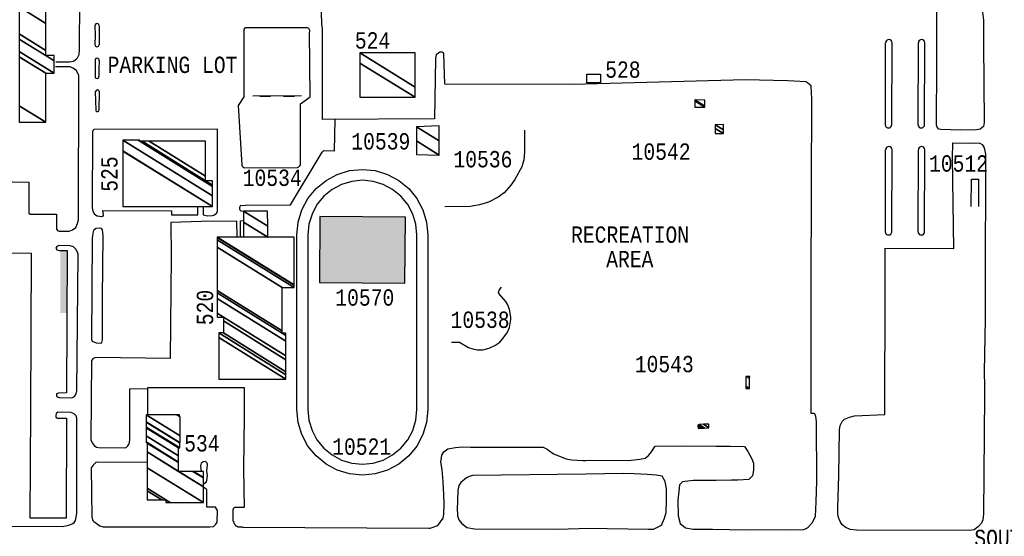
# Model space of a CAD drawing. Extents: x -0.5 to 41.9, y -0.5 to 29.8.
# Tile 84 of 128: x 10.9 to 11.9, y 3.2 to 3.7. Entities that reach past the tile are written whole.
import ezdxf
from ezdxf.enums import TextEntityAlignment as Align

# ---------------------------------------------------------------- set-up
doc = ezdxf.new("R2010")
doc.units = 0
doc.header["$MEASUREMENT"] = 0
for name, color, linetype in [('11', 2, 'CONTINUOUS'), ('21', 5, 'CONTINUOUS'), ('23', 1, 'CONTINUOUS')]:
    doc.layers.add(name, color=color, linetype=linetype)
doc.styles.add('MONOTXT', font='MONOTXT', dxfattribs={"height": 0.2})

msp = doc.modelspace()

# ---------------------------------------------------------------- linework, layer by layer
at = {"layer": '11'}
for p, q in [((11.2077, 3.7319), (11.2083, 3.7081)), ((10.9752, 3.7061), (10.9753, 3.6965)), ((10.9795, 3.7063), (10.9795, 3.696)), ((11.1285, 3.7013), (11.1286, 3.6332)), ((11.1933, 3.7043), (11.1313, 3.7042)), ((11.1968, 3.633), (11.1962, 3.6998)), ((11.2083, 3.7081), (11.2092, 3.7032)), ((11.2092, 3.7032), (11.2092, 3.6098)), ((10.9753, 3.6965), (10.9752, 3.687)), ((10.9795, 3.696), (10.9796, 3.6866)), ((11.7926, 3.692), (11.7926, 3.692)), ((11.8263, 3.692), (11.8263, 3.692)), ((11.7889, 3.6045), (11.7892, 3.6887)), ((11.7956, 3.6044), (11.7959, 3.6886)), ((11.8226, 3.6045), (11.8229, 3.6887)), ((11.8293, 3.6044), (11.8296, 3.6886)), ((10.9754, 3.6702), (10.9753, 3.6539)), ((10.9797, 3.6703), (10.9794, 3.6619)), ((11.3257, 3.6727), (11.3248, 3.6106)), ((11.3266, 3.6763), (11.3257, 3.6727)), ((11.3302, 3.679), (11.3266, 3.6763)), ((11.3326, 3.679), (11.3302, 3.679)), ((11.334, 3.6783), (11.3326, 3.679)), ((11.3344, 3.6774), (11.334, 3.6783)), ((11.3355, 3.6463), (11.3344, 3.6774)), ((10.9794, 3.6619), (10.9793, 3.6541)), ((11.468, 3.646), (11.3355, 3.6463)), ((11.48, 3.6463), (11.468, 3.646)), ((10.9756, 3.6386), (10.976, 3.6196)), ((10.9797, 3.6386), (10.9793, 3.6197)), ((11.1286, 3.6332), (11.1225, 3.6243)), ((11.1376, 3.6341), (11.188, 3.6346)), ((11.1448, 3.634), (11.156, 3.634)), ((11.1448, 3.6337), (11.156, 3.6337)), ((11.1694, 3.634), (11.1807, 3.6342)), ((11.1694, 3.6337), (11.1807, 3.6339)), ((11.1867, 3.626), (11.1968, 3.633)), ((11.1225, 3.6243), (11.1265, 3.563)), ((11.1869, 3.5648), (11.1867, 3.626)), ((11.3248, 3.6106), (11.2092, 3.6098)), ((11.2218, 3.5775), (11.2225, 3.6099)), ((11.7923, 3.6011), (11.7923, 3.6011)), ((11.8259, 3.6011), (11.8259, 3.6011)), ((11.2092, 3.5762), (11.2108, 3.578)), ((11.2108, 3.578), (11.2218, 3.5775)), ((11.7889, 3.4944), (11.7892, 3.5786)), ((11.7926, 3.582), (11.7926, 3.582)), ((11.7956, 3.4944), (11.7959, 3.5786)), ((11.8226, 3.4944), (11.8229, 3.5786)), ((11.8263, 3.582), (11.8263, 3.582)), ((11.8293, 3.4944), (11.8296, 3.5786)), ((11.8579, 3.5701), (11.8583, 3.5858)), ((11.8583, 3.5858), (11.8765, 3.5856)), ((11.8765, 3.5856), (11.8806, 3.586)), ((11.8806, 3.586), (11.8862, 3.5856)), ((11.8862, 3.5856), (11.8887, 3.5842)), ((11.8887, 3.5842), (11.8907, 3.5808)), ((11.8907, 3.5808), (11.8918, 3.5743)), ((11.1767, 3.5221), (11.2092, 3.5762)), ((11.8593, 3.4771), (11.8579, 3.5701)), ((11.8918, 3.5743), (11.8916, 3.4362)), ((11.1295, 3.5601), (11.1837, 3.5606)), ((11.1255, 3.5212), (11.1301, 3.5217)), ((11.1301, 3.5217), (11.1767, 3.5221)), ((11.1258, 3.5157), (11.1283, 3.5155)), ((11.7923, 3.4911), (11.7923, 3.4911)), ((11.8259, 3.4911), (11.8259, 3.4911)), ((11.7887, 3.4362), (11.7888, 3.4776)), ((11.7888, 3.4776), (11.8593, 3.4771)), ((11.7882, 3.3063), (11.7887, 3.4362)), ((11.8916, 3.4362), (11.8916, 3.4037)), ((11.8916, 3.4037), (11.8907, 3.3504)), ((11.8907, 3.3504), (11.8911, 3.3352)), ((11.8911, 3.3352), (11.8909, 3.3266)), ((11.8909, 3.3266), (11.89, 3.2042)), ((11.7519, 3.3037), (11.7571, 3.3048)), ((11.7571, 3.3048), (11.7882, 3.3063)), ((11.7416, 3.2905), (11.7425, 3.295)), ((11.7425, 3.295), (11.7445, 3.299)), ((11.7445, 3.299), (11.7467, 3.3015)), ((11.7467, 3.3015), (11.7519, 3.3037)), ((11.7411, 3.2433), (11.7416, 3.2905)), ((11.7398, 3.2105), (11.7411, 3.2433)), ((11.74, 3.2038), (11.7398, 3.2105)), ((11.7407, 3.2004), (11.74, 3.2038)), ((11.89, 3.2042), (11.8891, 3.198)), ((11.7422, 3.1962), (11.7407, 3.2004)), ((11.7445, 3.1928), (11.7422, 3.1962)), ((11.7481, 3.1899), (11.7445, 3.1928)), ((11.888, 3.1946), (11.8846, 3.191)), ((11.8891, 3.198), (11.888, 3.1946)), ((11.7526, 3.1881), (11.7481, 3.1899)), ((11.7591, 3.1872), (11.7526, 3.1881)), ((11.8752, 3.1869), (11.7591, 3.1872)), ((11.8804, 3.1878), (11.8752, 3.1869)), ((11.8846, 3.191), (11.8804, 3.1878))]:
    msp.add_line(p, q, dxfattribs=at)
for points in [[(10.9234, 3.9347), (10.9235, 3.9411), (10.9145, 3.9413), (10.9129, 3.9426), (10.9127, 3.9451), (10.9151, 3.9489), (10.9194, 3.9516), (10.9237, 3.9523), (10.9338, 3.9518), (10.9497, 3.9521), (10.9529, 3.9509), (10.9562, 3.9485), (10.9587, 3.9435), (10.9598, 3.9359), (10.9598, 3.9262), (10.9589, 3.9085), (10.9589, 3.8373), (10.9592, 3.7338), (10.9589, 3.6819), (10.9585, 3.6763), (10.9565, 3.6722), (10.9531, 3.6696), (10.9491, 3.6689), (10.9349, 3.6689)], [(11.8478, 3.7293), (11.8762, 3.7291), (11.8809, 3.728), (11.8843, 3.7265), (11.887, 3.7245), (11.8888, 3.7203), (11.8899, 3.7121), (11.8899, 3.688), (11.8905, 3.6068), (11.8899, 3.6025), (11.8865, 3.6), (11.8811, 3.5989), (11.8766, 3.5993), (11.8665, 3.599), (11.8459, 3.5994), (11.8441, 3.6), (11.8423, 3.6018), (11.8416, 3.6041), (11.8418, 3.6685), (11.8418, 3.7199), (11.8429, 3.7256), (11.8439, 3.7276), (11.8478, 3.7293)], [(10.8565, 3.5463), (10.9073, 3.5454), (10.9073, 3.5204), (10.9073, 3.5135), (10.9086, 3.5126), (10.9355, 3.5125), (10.9356, 3.4969), (10.9369, 3.4953), (10.9383, 3.4948), (10.9488, 3.4951), (10.9522, 3.4962), (10.9556, 3.4987), (10.9574, 3.5029), (10.9583, 3.5065), (10.9587, 3.6552), (10.9562, 3.6603), (10.9526, 3.6628), (10.9497, 3.6639), (10.9347, 3.6642)], [(11.6948, 3.6493), (11.6881, 3.6496), (11.6448, 3.6505), (11.48, 3.6463)], [(11.7126, 3.4362), (11.7128, 3.5408), (11.7133, 3.6307), (11.7124, 3.6446), (11.7074, 3.6487), (11.6948, 3.6493)], [(11.0865, 3.5202), (11.0867, 3.5117), (11.0914, 3.5108), (11.0961, 3.511), (11.0982, 3.5117), (11.1006, 3.5137), (11.1015, 3.5155), (11.1015, 3.5999), (10.9742, 3.5997), (10.9731, 3.5986), (10.9726, 3.5968), (10.9724, 3.5191), (10.9729, 3.5155), (10.9747, 3.5126), (10.9776, 3.5108), (10.9823, 3.5101), (10.9839, 3.511), (10.9841, 3.5119), (10.9832, 3.5162), (11.0542, 3.5157), (11.0542, 3.5117), (11.0811, 3.5117), (11.0811, 3.5202)], [(11.4175, 3.5988), (11.4175, 3.5761), (11.4168, 3.5685), (11.4148, 3.5613), (11.4076, 3.5481), (11.4034, 3.5422), (11.3964, 3.5344), (11.3903, 3.5299), (11.3802, 3.5247), (11.371, 3.522), (11.3614, 3.5204), (11.3355, 3.52)], [(11.1831, 3.3113), (11.1831, 3.4911), (11.1844, 3.5043), (11.1883, 3.5169), (11.1945, 3.5286), (11.2029, 3.5388), (11.2131, 3.5472), (11.2247, 3.5534), (11.2374, 3.5572), (11.2505, 3.5585), (11.2637, 3.5572), (11.2763, 3.5534), (11.288, 3.5472), (11.2982, 3.5388), (11.3065, 3.5286), (11.3128, 3.5169), (11.3166, 3.5043), (11.3179, 3.4911), (11.3179, 3.3113), (11.3166, 3.2982), (11.3128, 3.2856), (11.3065, 3.2739), (11.2982, 3.2637), (11.288, 3.2553), (11.2763, 3.2491), (11.2637, 3.2453), (11.2505, 3.244), (11.2374, 3.2453), (11.2247, 3.2491), (11.2131, 3.2553), (11.2029, 3.2637), (11.1945, 3.2739), (11.1883, 3.2856), (11.1844, 3.2982), (11.1831, 3.3113)], [(11.8773, 3.5202), (11.8774, 3.5485), (11.8846, 3.5484), (11.8846, 3.5202)], [(11.1944, 3.3113), (11.1955, 3.3004), (11.1987, 3.2899), (11.2038, 3.2802), (11.2108, 3.2716), (11.2193, 3.2647), (11.229, 3.2595), (11.2396, 3.2563), (11.2505, 3.2552), (11.2615, 3.2563), (11.272, 3.2595), (11.2817, 3.2647), (11.2902, 3.2716), (11.2972, 3.2802), (11.3024, 3.2899), (11.3056, 3.3004), (11.3067, 3.3113), (11.3067, 3.4911), (11.3056, 3.5021), (11.3024, 3.5126), (11.2972, 3.5223), (11.2902, 3.5308), (11.2817, 3.5378), (11.272, 3.543), (11.2615, 3.5462), (11.2505, 3.5473), (11.2396, 3.5462), (11.229, 3.543), (11.2193, 3.5378), (11.2108, 3.5308), (11.2038, 3.5223), (11.1987, 3.5126), (11.1955, 3.5021), (11.1944, 3.4911), (11.1944, 3.3113)], [(11.1215, 3.4897), (11.1213, 3.5054), (11.0845, 3.5049), (11.0535, 3.504), (11.0537, 3.469), (11.0526, 3.3639), (10.976, 3.3648), (10.9733, 3.3639), (10.9717, 3.3619), (10.9711, 3.2801), (10.9722, 3.277), (10.9744, 3.2745), (10.9769, 3.2727), (10.9789, 3.2723), (11.0059, 3.2721), (11.0072, 3.2725), (11.0092, 3.2741), (11.0104, 3.2763), (11.011, 3.2799), (11.0113, 3.3327), (11.0297, 3.3329)], [(10.983, 3.4262), (10.9836, 3.4903), (10.983, 3.4964), (10.9821, 3.4978), (10.98, 3.4982), (10.9762, 3.4978), (10.9738, 3.4955), (10.9729, 3.4928), (10.9722, 3.4874), (10.9717, 3.3834), (10.9722, 3.3819), (10.9765, 3.3801), (10.9814, 3.3796), (10.9823, 3.3805), (10.983, 3.383), (10.983, 3.4262)], [(11.1251, 3.4899), (11.1249, 3.5056), (11.1283, 3.5058)], [(10.9455, 3.4751), (10.9466, 3.4751), (10.9461, 3.3287), (10.9378, 3.3284), (10.9358, 3.3275), (10.9356, 3.3255), (10.9365, 3.3244), (10.9383, 3.3237), (10.9513, 3.3235), (10.9542, 3.3248), (10.956, 3.3275), (10.9567, 3.3307), (10.9578, 3.471), (10.9571, 3.4735), (10.9556, 3.4764), (10.9533, 3.4787), (10.9497, 3.48), (10.9381, 3.4802), (10.936, 3.4793), (10.9351, 3.4775), (10.936, 3.4757), (10.9385, 3.4751), (10.9455, 3.4751)], [(10.9091, 3.3107), (10.9098, 3.4719), (10.7097, 3.4731)], [(11.3423, 3.3806), (11.3506, 3.3808), (11.3598, 3.3754), (11.3643, 3.3738), (11.3686, 3.3729), (11.3744, 3.3729), (11.3811, 3.3745), (11.387, 3.3772), (11.3919, 3.3808), (11.3942, 3.383), (11.3995, 3.3902), (11.402, 3.3958), (11.4034, 3.4039), (11.4034, 3.4066), (11.402, 3.4144), (11.4002, 3.4192), (11.3977, 3.423), (11.391, 3.4308), (11.3906, 3.432), (11.3912, 3.4342), (11.3937, 3.4373)], [(11.4806, 3.2589), (11.5271, 3.2595), (11.5361, 3.2602), (11.5415, 3.2615), (11.5451, 3.264), (11.5482, 3.268), (11.5518, 3.2739), (11.583, 3.2741), (11.6147, 3.2739), (11.629, 3.2739), (11.6439, 3.2734), (11.6472, 3.2683), (11.6515, 3.2606), (11.6533, 3.2561), (11.6533, 3.2492), (11.6522, 3.2431), (11.6483, 3.2395), (11.6371, 3.2388), (11.6304, 3.2388), (11.6147, 3.2385), (11.6033, 3.2385), (11.5909, 3.2385), (11.58, 3.237), (11.5771, 3.234), (11.5751, 3.218), (11.5756, 3.2021), (11.5775, 3.1941), (11.5831, 3.1897), (11.5912, 3.1883), (11.6109, 3.1885), (11.6461, 3.1878), (11.6906, 3.1881), (11.7036, 3.1876), (11.7074, 3.189), (11.7095, 3.1903), (11.7137, 3.1948), (11.7169, 3.2015), (11.7178, 3.2164), (11.7182, 3.2377), (11.718, 3.2992), (11.7173, 3.3044), (11.7162, 3.3069), (11.7151, 3.3075), (11.7124, 3.3075), (11.7126, 3.4362)], [(11.0298, 3.306), (11.0298, 3.334), (11.1289, 3.334), (11.1289, 3.3038), (11.1283, 3.2512), (11.1285, 3.2298), (11.1287, 3.2105), (11.1218, 3.2105), (11.1215, 3.2105), (11.1213, 3.2105), (11.1209, 3.2105), (11.1204, 3.2105), (11.12, 3.2105), (11.1197, 3.2105), (11.1193, 3.2105), (11.1188, 3.2105), (11.1186, 3.2103), (11.1182, 3.2101), (11.1179, 3.2099), (11.1177, 3.2096), (11.1175, 3.2094), (11.1175, 3.209), (11.1173, 3.2087), (11.1173, 3.2083), (11.1173, 3.2078), (11.1173, 3.2074), (11.1173, 3.2069), (11.1173, 3.2067), (11.1173, 3.2063), (11.1173, 3.206), (11.1173, 3.2056), (11.1173, 3.1968), (11.1175, 3.1966), (11.1177, 3.1964), (11.1177, 3.1962), (11.1179, 3.1957), (11.1179, 3.1955), (11.1182, 3.195), (11.1184, 3.1946), (11.1186, 3.1941), (11.1188, 3.1937), (11.1191, 3.1935), (11.1193, 3.193), (11.1195, 3.1926), (11.12, 3.1921), (11.1204, 3.1919), (11.1209, 3.1917), (11.1211, 3.1914), (11.1215, 3.1912), (11.1218, 3.191), (11.122, 3.191), (11.1224, 3.1908), (11.1229, 3.1908), (11.1233, 3.1908), (11.1238, 3.1908), (11.1244, 3.1908), (11.1249, 3.1908), (11.1253, 3.1908), (11.1258, 3.1908), (11.1265, 3.1908), (11.1269, 3.1908), (11.1274, 3.1905), (11.3191, 3.1892), (11.3203, 3.1892), (11.3281, 3.1921), (11.3337, 3.1997), (11.3344, 3.2038), (11.3346, 3.2145), (11.3344, 3.2236), (11.3337, 3.2373), (11.3325, 3.2498), (11.3314, 3.2574), (11.3322, 3.2644), (11.3344, 3.2678), (11.3386, 3.2709), (11.3465, 3.2724), (11.3535, 3.2729), (11.3618, 3.2727), (11.4368, 3.2727), (11.4409, 3.2705), (11.4472, 3.2658), (11.4604, 3.2606), (11.4658, 3.2597), (11.4775, 3.259), (11.4806, 3.2589)], [(10.7088, 3.1921), (10.9414, 3.191), (10.9484, 3.1923), (10.9526, 3.1941), (10.954, 3.1953), (10.9551, 3.1971), (10.9565, 3.2045), (10.9567, 3.3026), (10.9558, 3.3048), (10.954, 3.3071), (10.9504, 3.3084), (10.9369, 3.3087), (10.9354, 3.3073), (10.9349, 3.3053), (10.9351, 3.3035), (10.9367, 3.3024), (10.9461, 3.3026), (10.9455, 3.1997), (10.9084, 3.1997), (10.9091, 3.3107)], [(11.0288, 3.257), (10.9778, 3.2572), (10.976, 3.2568), (10.9735, 3.2543), (10.9715, 3.2514), (10.972, 3.2006), (10.9731, 3.1973), (10.974, 3.1962), (10.9803, 3.1917), (10.9836, 3.1908), (11.0935, 3.1908), (11.0973, 3.1912), (11.0997, 3.1935), (11.1009, 3.1955), (11.1013, 3.2074), (11.0995, 3.2108), (11.0905, 3.211), (11.0903, 3.2287), (11.0881, 3.2307), (11.0872, 3.2307)], [(11.0869, 3.235), (11.0896, 3.2366), (11.0905, 3.2384), (11.091, 3.2435), (11.0905, 3.248), (11.0912, 3.2552), (11.0908, 3.2563), (11.089, 3.2579), (11.0865, 3.2577), (11.0847, 3.2561), (11.084, 3.2536), (11.0845, 3.2478)], [(11.4806, 3.245), (11.3641, 3.2435), (11.3605, 3.2426), (11.3578, 3.2411), (11.3519, 3.2364), (11.3499, 3.2332), (11.3488, 3.228), (11.3486, 3.2181), (11.3481, 3.2078), (11.3484, 3.2049), (11.3486, 3.202), (11.3499, 3.198), (11.3524, 3.1946), (11.358, 3.1901), (11.3661, 3.1887), (11.4512, 3.1885), (11.4737, 3.189), (11.4814, 3.1892)], [(11.4814, 3.1892), (11.545, 3.1883), (11.5502, 3.1883), (11.5583, 3.1926), (11.5617, 3.1996), (11.5633, 3.2055), (11.5635, 3.2182), (11.5637, 3.23), (11.5622, 3.2375), (11.5593, 3.243), (11.5528, 3.244), (11.5439, 3.2445), (11.5302, 3.2451), (11.5195, 3.2456), (11.4806, 3.245)]]:
    msp.add_lwpolyline(points, dxfattribs=at)
for centre, radius, start, end in [((10.9774, 3.7064), 0.00214, 359.3688, 546.8947), ((11.1307, 3.7019), 0.00236, 74.9406, 196.2443), ((11.1928, 3.7008), 0.00353, 342.7442, 442.5344), ((11.7926, 3.6887), 0.00337, 89.618, 179.785), ((11.7926, 3.6887), 0.00337, 359.7772, 449.5978), ((11.8262, 3.6887), 0.00337, 89.618, 179.785), ((11.8262, 3.6887), 0.00337, 359.7772, 449.5978), ((10.9774, 3.6869), 0.00221, 176.3701, 354.0893), ((10.9775, 3.6707), 0.00221, 349.6069, 554.0096), ((10.9773, 3.654), 0.002, 181.5046, 362.3634), ((10.9777, 3.6382), 0.0021, 12.2686, 167.2603), ((10.9777, 3.6196), 0.00169, 181.6823, 363.3282), ((11.7922, 3.6045), 0.00337, 180.215, 270.382), ((11.7922, 3.6045), 0.00337, 270.4022, 360.2228), ((11.8259, 3.6045), 0.00337, 180.215, 270.382), ((11.8259, 3.6045), 0.00337, 270.4022, 360.2228), ((11.7926, 3.5786), 0.00337, 89.618, 179.785), ((11.7926, 3.5786), 0.00337, 359.7772, 449.5978), ((11.8262, 3.5786), 0.00337, 89.618, 179.785), ((11.8262, 3.5786), 0.00337, 359.7772, 449.5978), ((11.1303, 3.5639), 0.00392, 193.5186, 258.7613), ((11.1829, 3.5645), 0.00401, 281.2557, 364.5744), ((11.127, 3.5185), 0.00305, 117.5137, 247.3149), ((11.7922, 3.4944), 0.00337, 180.215, 270.382), ((11.7922, 3.4944), 0.00337, 270.4022, 360.2228), ((11.8259, 3.4944), 0.00337, 180.215, 270.382), ((11.8259, 3.4944), 0.00337, 270.4022, 360.2228)]:
    msp.add_arc(centre, radius, start, end, dxfattribs=at)
for points in [[(11.1448, 3.634), (11.156, 3.634), (11.1448, 3.6337), (11.156, 3.6337)], [(11.1694, 3.634), (11.1807, 3.6342), (11.1694, 3.6337), (11.1807, 3.6339)]]:
    msp.add_solid(points, dxfattribs=at)
at = {"layer": '21'}
for points in [[(11.4816, 3.6564), (11.4957, 3.6564), (11.4957, 3.6474), (11.4816, 3.6474), (11.4816, 3.6564)], [(11.2064, 3.4421), (11.2944, 3.4414), (11.2949, 3.5094), (11.2069, 3.5101), (11.2064, 3.4421)]]:
    msp.add_lwpolyline(points, dxfattribs=at)
for points in [[(11.2069, 3.5101), (11.2064, 3.442), (11.2949, 3.5095), (11.2944, 3.4414)], [(10.9466, 3.4751), (10.9395, 3.4751), (10.9466, 3.4107), (10.9395, 3.4107)]]:
    msp.add_solid(points, dxfattribs=at)

# ---------------------------------------------------------------- texts
at = {"layer": '23', "style": 'MONOTXT', "width": 0.833333}
for s, height, p in [('524', 0.01684, (11.261, 3.6912)), ('PARKING LOT', 0.016843, (11.0551, 3.6661)), ('528', 0.01684, (11.5187, 3.6612)), ('10539', 0.01684, (11.2695, 3.5874)), ('10536', 0.01684, (11.3746, 3.569)), ('10542', 0.01684, (11.558, 3.5768)), ('10512', 0.01684, (11.8642, 3.5646)), ('10534', 0.01684, (11.1577, 3.5499)), ('RECREATION', 0.01684, (11.5261, 3.4914)), ('AREA', 0.01684, (11.5258, 3.4662)), ('10570', 0.01684, (11.253, 3.4267)), ('10538', 0.01684, (11.3717, 3.4038)), ('10543', 0.01684, (11.5613, 3.3582)), ('534', 0.01684, (11.0853, 3.2767)), ('10521', 0.01684, (11.2498, 3.2733)), ('SOUTH GATE', 0.01684, (11.9412, 3.1793))]:
    msp.add_text(s, height=height, dxfattribs=at).set_placement(p, align=Align.MIDDLE)
for s, p in [('525', (10.9901, 3.5537)), ('520', (11.0885, 3.4164))]:
    msp.add_text(s, height=0.01684, rotation=90, dxfattribs=at).set_placement(p, align=Align.MIDDLE)

# ---------------------------------------------------------------- meshes
at = {"layer": '21'}
mesh = msp.add_polyface(dxfattribs=at)
corners = [(10.8972, 3.607), (10.9246, 3.607), (10.8972, 3.624), (10.9246, 3.6574), (10.8972, 3.6744), (10.9333, 3.6574), (10.8972, 3.6798), (10.9246, 3.6756), (10.9333, 3.6702), (10.8972, 3.6926), (10.9246, 3.6756), (10.9333, 3.6756), (10.8972, 3.698), (10.9246, 3.681), (10.8972, 3.7257), (10.9246, 3.7087), (10.9246, 3.7257)]
mesh.append_faces([[corners[k] for k in face] for face in [(0, 0, 1, 2), (2, 1, 3, 4), (4, 3, 5, 6), (6, 5, 8, 9), (9, 7, 13, 12), (10, 8, 11, 11), (12, 13, 15, 14), (14, 15, 16, 16)]], dxfattribs={"vtx0": -1, "vtx2": -1})
mesh = msp.add_polyface(dxfattribs=at)
corners = [(11.248, 3.6327), (11.248, 3.6327), (11.248, 3.6679), (11.3048, 3.6327), (11.248, 3.6783), (11.3048, 3.6431), (11.3048, 3.6783)]
mesh.append_faces([[corners[k] for k in face] for face in [(0, 1, 3, 2), (2, 3, 5, 4), (4, 5, 6, 6)]], dxfattribs={"vtx0": -1, "vtx2": -1})
mesh = msp.add_polyface(dxfattribs=at)
corners = [(11.5927, 3.6226), (11.5927, 3.6226), (11.5927, 3.629), (11.603, 3.6226), (11.5927, 3.63), (11.603, 3.6236), (11.603, 3.6298)]
mesh.append_faces([[corners[k] for k in face] for face in [(0, 1, 3, 2), (2, 3, 5, 4), (4, 5, 6, 6)]], dxfattribs={"vtx0": -1, "vtx2": -1})
mesh = msp.add_polyface(dxfattribs=at)
corners = [(11.3061, 3.5739), (11.3297, 3.5732), (11.3062, 3.5878), (11.3063, 3.6022), (11.3296, 3.5878), (11.3063, 3.6022), (11.3295, 3.6033)]
mesh.append_faces([[corners[k] for k in face] for face in [(0, 0, 1, 2), (2, 1, 4, 5), (3, 4, 6, 6)]], dxfattribs={"vtx0": -1, "vtx2": -1})
mesh = msp.add_polyface(dxfattribs=at)
corners = [(11.6138, 3.5954), (11.6221, 3.5954), (11.6137, 3.6007), (11.6136, 3.6044), (11.6221, 3.5991), (11.6136, 3.6044), (11.6221, 3.6047)]
mesh.append_faces([[corners[k] for k in face] for face in [(0, 0, 1, 2), (2, 1, 4, 5), (3, 4, 6, 6)]], dxfattribs={"vtx0": -1, "vtx2": -1})
mesh = msp.add_polyface(dxfattribs=at)
corners = [(11.0041, 3.5202), (11.0044, 3.5202), (11.0041, 3.5204), (11.0964, 3.5202), (11.0041, 3.5774), (11.0964, 3.5204), (11.0041, 3.5777), (11.0964, 3.5204), (11.0041, 3.5885), (11.0964, 3.5313), (11.0196, 3.5885), (11.0214, 3.5874), (11.0964, 3.5409), (11.0214, 3.5885), (11.0232, 3.5874), (11.0964, 3.542), (11.0238, 3.5874), (11.089, 3.5469), (11.0964, 3.5423), (11.0312, 3.5874), (11.089, 3.5515), (11.0964, 3.5469), (11.089, 3.5874)]
mesh.append_faces([[corners[k] for k in face] for face in [(0, 0, 1, 2), (2, 1, 3, 4), (4, 3, 5, 6), (6, 7, 9, 8), (8, 9, 12, 10), (10, 11, 13, 13), (11, 12, 15, 14), (14, 15, 18, 16), (16, 17, 20, 19), (17, 18, 21, 21), (19, 20, 22, 22)]], dxfattribs={"vtx0": -1, "vtx2": -1})
mesh = msp.add_polyface(dxfattribs=at)
corners = [(11.1283, 3.489), (11.1283, 3.489), (11.1283, 3.5042), (11.1532, 3.4888), (11.1283, 3.5155), (11.1531, 3.5001), (11.153, 3.5155)]
mesh.append_faces([[corners[k] for k in face] for face in [(0, 1, 3, 2), (2, 3, 5, 4), (4, 5, 6, 6)]], dxfattribs={"vtx0": -1, "vtx2": -1})
mesh = msp.add_polyface(dxfattribs=at)
corners = [(11.1027, 3.3426), (11.1718, 3.3426), (11.1027, 3.3855), (11.1718, 3.3473), (11.1027, 3.3902), (11.1718, 3.3502), (11.1074, 3.3902), (11.1718, 3.3627), (11.1074, 3.4027), (11.1011, 3.4066), (11.1718, 3.3666), (11.1074, 3.4066), (11.1011, 3.4105), (11.1718, 3.3818), (11.1011, 3.4257), (11.168, 3.39), (11.1718, 3.3876), (11.1011, 3.4315), (11.168, 3.3923), (11.1718, 3.39), (11.1011, 3.4338), (11.168, 3.4369), (11.1011, 3.4784), (11.1804, 3.4369), (11.1011, 3.486), (11.1009, 3.4888), (11.1804, 3.4395), (11.1011, 3.4886), (11.1009, 3.4888), (11.1011, 3.4888), (11.1804, 3.4396), (11.1011, 3.4888), (11.1804, 3.4888)]
mesh.append_faces([[corners[k] for k in face] for face in [(0, 0, 1, 2), (2, 1, 3, 4), (4, 3, 5, 6), (6, 5, 7, 8), (9, 9, 11, 12), (8, 7, 10, 11), (12, 10, 13, 14), (14, 13, 16, 17), (17, 15, 18, 20), (15, 16, 19, 19), (20, 18, 21, 22), (22, 21, 23, 24), (24, 23, 26, 27), (25, 28, 31, 29), (27, 26, 30, 31), (29, 30, 32, 32)]], dxfattribs={"vtx0": -1, "vtx2": -1})
mesh = msp.add_polyface(dxfattribs=at)
corners = [(11.6452, 3.3331), (11.649, 3.3331), (11.6453, 3.3355), (11.6454, 3.3455), (11.6492, 3.3432), (11.6454, 3.3455), (11.6493, 3.3455)]
mesh.append_faces([[corners[k] for k in face] for face in [(0, 0, 1, 2), (2, 1, 4, 5), (3, 4, 6, 6)]], dxfattribs={"vtx0": -1, "vtx2": -1})
mesh = msp.add_polyface(dxfattribs=at)
corners = [(11.029, 3.2184), (11.0483, 3.2157), (11.044, 3.2184), (11.029, 3.2277), (11.0527, 3.2157), (11.0483, 3.2184), (11.029, 3.2304), (11.0869, 3.2157), (11.029, 3.2516), (11.0613, 3.2478), (11.0869, 3.2319), (11.029, 3.2679), (11.0613, 3.2568), (11.0759, 3.2478), (11.0869, 3.241), (11.029, 3.2769), (11.0281, 3.2775), (11.0613, 3.2574), (11.0768, 3.2478), (11.0869, 3.2415), (11.029, 3.2775), (11.0281, 3.278), (11.0613, 3.2637), (11.0869, 3.2478), (11.0281, 3.2843), (11.0613, 3.2721), (11.0281, 3.2927), (11.0625, 3.2721), (11.0281, 3.2934), (11.0625, 3.277), (11.0281, 3.2983), (11.0629, 3.277), (11.0281, 3.2986), (11.0281, 3.306), (11.0629, 3.2844), (11.0281, 3.306), (11.0593, 3.306), (11.0622, 3.3042), (11.0629, 3.3038), (11.06, 3.306), (11.0622, 3.3046), (11.0629, 3.3042), (11.0622, 3.306)]
mesh.append_faces([[corners[k] for k in face] for face in [(0, 0, 2, 3), (3, 2, 5, 6), (1, 1, 4, 5), (6, 4, 7, 8), (8, 7, 10, 11), (11, 9, 12, 15), (9, 10, 14, 13), (16, 16, 20, 21), (15, 12, 17, 20), (13, 14, 19, 18), (21, 17, 22, 24), (18, 19, 23, 23), (24, 22, 25, 26), (26, 25, 27, 28), (28, 27, 29, 30), (30, 29, 31, 32), (32, 31, 34, 35), (33, 34, 38, 36), (36, 37, 40, 39), (37, 38, 41, 41), (39, 40, 42, 42)]], dxfattribs={"vtx0": -1, "vtx2": -1})
mesh = msp.add_polyface(dxfattribs=at)
corners = [(11.5963, 3.292), (11.5997, 3.2923), (11.596, 3.2945), (11.6015, 3.2924), (11.5963, 3.2956), (11.5972, 3.2959), (11.6027, 3.2924), (11.5972, 3.2959), (11.6017, 3.2962), (11.6073, 3.2927), (11.607, 3.2965)]
mesh.append_faces([[corners[k] for k in face] for face in [(0, 0, 1, 2), (2, 1, 3, 4), (4, 3, 6, 7), (5, 6, 9, 8), (8, 9, 10, 10)]], dxfattribs={"vtx0": -1, "vtx2": -1})

doc.saveas('drawing.dxf')
